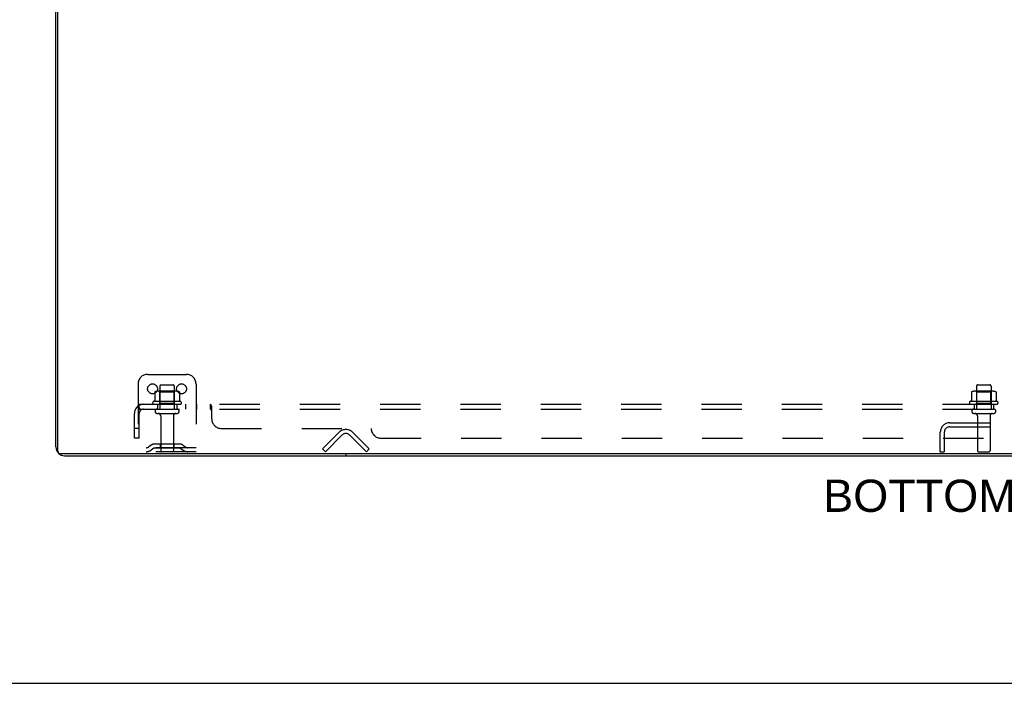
# Model space of a CAD drawing. Header units: inches. Extents: x 0 to 189, y 0 to 122.
# Tile 26 of 226: x 37 to 62, y 0 to 17. Entities that reach past the tile are written whole.
import ezdxf

# ---------------------------------------------------------------- set-up
doc = ezdxf.new("R2010")
doc.units = ezdxf.units.IN
doc.header["$LTSCALE"] = 10.388889
doc.header["$MEASUREMENT"] = 0
doc.linetypes.add('HIDDEN', pattern=[0.2, 0.1, -0.1])
doc.layers.get('0').update_dxf_attribs({"linetype": 'CONTINUOUS'})
for name, color, linetype in [('DEFAULT_2', 8, 'HIDDEN'), ('DIMENSIONS', 7, 'CONTINUOUS'), ('SUBPANEL', 7, 'CONTINUOUS')]:
    doc.layers.add(name, color=color, linetype=linetype)
doc.styles.get("Standard").update_dxf_attribs({"font": 'arial.ttf'})

msp = doc.modelspace()

# ---------------------------------------------------------------- linework, layer by layer
at = {"color": 7, "linetype": 'Continuous'}
for p, q in [((38.006, 5.997), (38.006, 23.767)), ((85.839, 5.934), (38.069, 5.934)), ((45.454, 5.934), (45.454, 5.882)), ((0, 0), (188.889, 0))]:
    msp.add_line(p, q, dxfattribs=at)
at = {"color": 3, "linetype": 'Continuous'}
for p, q in [((37.954, 6.108), (37.954, 23.656)), ((38.18, 5.882), (85.728, 5.882))]:
    msp.add_line(p, q, dxfattribs=at)
msp.add_arc((38.18, 6.108), 0.226, 180, 270, dxfattribs=at)
at = {"color": 7, "linetype": 'Continuous'}
msp.add_arc((38.069, 5.997), 0.063, 180, 270, dxfattribs=at)
at = {"layer": 'DEFAULT_2', "color": 8, "linetype": 'HIDDEN'}
for p, q in [((40.329, 7.986), (41.329, 7.986)), ((40.079, 7.736), (40.079, 5.986)), ((40.642, 7.681), (40.642, 7.086)), ((40.672, 7.711), (40.987, 7.711)), ((41.017, 7.681), (41.017, 7.086)), ((41.579, 7.736), (41.579, 5.986)), ((61.767, 7.681), (61.767, 7.086)), ((61.797, 7.711), (62.112, 7.711)), ((62.142, 7.681), (62.142, 7.086)), ((40.51, 7.525), (40.51, 7.307)), ((41.085, 7.547), (40.573, 7.547)), ((40.646, 7.527), (40.626, 7.547)), ((40.646, 7.231), (40.646, 7.527)), ((41.013, 7.527), (40.646, 7.527)), ((41.013, 7.527), (41.033, 7.547)), ((41.013, 7.231), (41.013, 7.527)), ((41.148, 7.525), (41.148, 7.307)), ((61.635, 7.525), (61.635, 7.307)), ((62.21, 7.547), (61.698, 7.547)), ((61.771, 7.527), (61.751, 7.547)), ((62.138, 7.527), (61.771, 7.527)), ((61.771, 7.231), (61.771, 7.527)), ((62.138, 7.527), (62.158, 7.547)), ((62.138, 7.231), (62.138, 7.527)), ((62.273, 7.525), (62.273, 7.307)), ((41.185, 7.281), (40.473, 7.281)), ((40.495, 7.211), (41.163, 7.211)), ((40.646, 7.231), (40.626, 7.211)), ((41.013, 7.231), (40.646, 7.231)), ((41.013, 7.231), (41.033, 7.211)), ((62.31, 7.281), (61.598, 7.281)), ((61.62, 7.211), (62.288, 7.211)), ((61.771, 7.231), (61.751, 7.211)), ((62.138, 7.231), (61.771, 7.231)), ((62.138, 7.231), (62.158, 7.211)), ((40.572, 7.086), (41.087, 7.086)), ((40.572, 6.976), (41.087, 6.976)), ((40.664, 6.913), (40.664, 6.016)), ((40.994, 6.913), (40.994, 6.016)), ((61.697, 7.086), (62.212, 7.086)), ((61.697, 6.976), (62.212, 6.976)), ((61.789, 6.913), (61.789, 6.016)), ((62.119, 6.913), (62.119, 6.016)), ((61.076, 6.736), (62.833, 6.736)), ((61.076, 6.632), (62.833, 6.632)), ((62.12, 6.736), (62.12, 6.632)), ((44.85, 6.059), (45.28, 6.489)), ((45.353, 6.415), (44.924, 5.986)), ((45.984, 5.986), (45.555, 6.415)), ((45.628, 6.489), (46.058, 6.059)), ((60.829, 5.986), (60.829, 6.489)), ((60.933, 6.489), (60.933, 5.986)), ((40.422, 6.158), (40.354, 6.109)), ((41.17, 6.18), (40.488, 6.18)), ((40.654, 6.18), (40.654, 6.076)), ((41.004, 6.18), (41.004, 6.076)), ((41.236, 6.158), (41.304, 6.109)), ((41.579, 6.09), (40.079, 6.09)), ((41.579, 5.986), (40.079, 5.986)), ((40.483, 6.074), (40.415, 6.025)), ((41.17, 6.076), (40.488, 6.076)), ((41.175, 6.074), (41.243, 6.025)), ((44.924, 5.986), (44.85, 6.059)), ((45.984, 5.986), (46.058, 6.059)), ((60.829, 5.986), (60.933, 5.986)), ((61.819, 5.986), (62.089, 5.986))]:
    msp.add_line(p, q, dxfattribs=at)
for points in [[(40.516, 7.534), (40.515, 7.534), (40.513, 7.533), (40.512, 7.531), (40.511, 7.53), (40.511, 7.528), (40.51, 7.527), (40.51, 7.525)], [(41.142, 7.534), (41.143, 7.534), (41.145, 7.533), (41.146, 7.531), (41.147, 7.53), (41.147, 7.528), (41.148, 7.527), (41.148, 7.525)], [(61.641, 7.534), (61.64, 7.534), (61.638, 7.533), (61.637, 7.531), (61.636, 7.53), (61.636, 7.528), (61.635, 7.527), (61.635, 7.525)], [(62.267, 7.534), (62.268, 7.534), (62.27, 7.533), (62.271, 7.531), (62.272, 7.53), (62.272, 7.528), (62.273, 7.527), (62.273, 7.525)], [(40.51, 7.307), (40.51, 7.306), (40.51, 7.305), (40.51, 7.304), (40.509, 7.303), (40.509, 7.302), (40.508, 7.302), (40.508, 7.301), (40.508, 7.301), (40.507, 7.3), (40.507, 7.3), (40.507, 7.3), (40.506, 7.299), (40.506, 7.299), (40.506, 7.299), (40.506, 7.299), (40.505, 7.298), (40.505, 7.298), (40.505, 7.298)], [(41.153, 7.298), (41.153, 7.298), (41.153, 7.298), (41.152, 7.299), (41.152, 7.299), (41.152, 7.299), (41.152, 7.299), (41.151, 7.3), (41.151, 7.3), (41.151, 7.3), (41.15, 7.301), (41.15, 7.301), (41.15, 7.302), (41.149, 7.302), (41.149, 7.303), (41.148, 7.304), (41.148, 7.305), (41.148, 7.306), (41.148, 7.307)], [(61.635, 7.307), (61.635, 7.306), (61.635, 7.305), (61.635, 7.304), (61.634, 7.303), (61.634, 7.302), (61.633, 7.302), (61.633, 7.301), (61.633, 7.301), (61.632, 7.3), (61.632, 7.3), (61.632, 7.3), (61.631, 7.299), (61.631, 7.299), (61.631, 7.299), (61.631, 7.299), (61.63, 7.298), (61.63, 7.298), (61.63, 7.298)], [(62.278, 7.298), (62.278, 7.298), (62.278, 7.298), (62.277, 7.299), (62.277, 7.299), (62.277, 7.299), (62.277, 7.299), (62.276, 7.3), (62.276, 7.3), (62.276, 7.3), (62.275, 7.301), (62.275, 7.301), (62.275, 7.302), (62.274, 7.302), (62.274, 7.303), (62.273, 7.304), (62.273, 7.305), (62.273, 7.306), (62.273, 7.307)]]:
    msp.add_lwpolyline(points, dxfattribs=at)
for centre in [(40.454, 7.611), (41.204, 7.611)]:
    msp.add_circle(centre, 0.128, dxfattribs=at)
for centre, radius, start, end in [((40.329, 7.736), 0.25, 90, 180), ((41.329, 7.736), 0.25, 0, 90), ((40.672, 7.681), 0.03, 90, 180), ((40.987, 7.681), 0.03, 0, 90), ((61.797, 7.681), 0.03, 90, 180), ((62.112, 7.681), 0.03, 0, 90), ((40.573, 7.405), 0.141, 90, 113.95), ((41.085, 7.405), 0.141, 66.05, 90), ((61.698, 7.405), 0.141, 90, 113.95), ((62.21, 7.405), 0.141, 66.05, 90), ((40.495, 7.249), 0.0384, 124.4497, 270), ((40.829, 6.68), 0.698, 117.6814, 120.6631), ((40.829, 6.68), 0.698, 59.3369, 62.3186), ((41.163, 7.249), 0.0384, 270, 55.5503), ((61.62, 7.249), 0.0384, 124.4497, 270), ((61.954, 6.68), 0.698, 117.6814, 120.6631), ((61.954, 6.68), 0.698, 59.3369, 62.3186), ((62.288, 7.249), 0.0384, 270, 55.5503), ((40.572, 7.031), 0.055, 90, 270), ((40.602, 6.913), 0.0625, 0, 90), ((41.057, 6.913), 0.0625, 90, 180), ((41.087, 7.031), 0.055, 270, 90), ((61.697, 7.031), 0.055, 90, 270), ((61.727, 6.913), 0.0625, 0, 90), ((62.182, 6.913), 0.0625, 90, 180), ((62.212, 7.031), 0.055, 270, 90), ((61.076, 6.489), 0.246, 90, 180), ((61.076, 6.489), 0.142, 90, 180), ((45.454, 6.314), 0.246, 45, 135), ((45.454, 6.314), 0.142, 45, 135), ((40.488, 6.066), 0.114, 90, 125.7539), ((41.17, 6.066), 0.114, 54.2461, 90), ((40.293, 6.194), 0.104, 270, 305.7539), ((40.293, 6.194), 0.208, 270, 305.7539), ((40.488, 6.066), 0.01, 90, 125.7539), ((40.694, 6.016), 0.03, 180, 270), ((40.964, 6.016), 0.03, 270, 360), ((41.17, 6.066), 0.01, 54.2461, 90), ((41.365, 6.194), 0.208, 234.2461, 270), ((41.365, 6.194), 0.104, 234.2461, 270), ((61.819, 6.016), 0.03, 180, 270), ((62.089, 6.016), 0.03, 270, 360)]:
    msp.add_arc(centre, radius, start, end, dxfattribs=at)
at = {"layer": 'SUBPANEL', "color": 8, "linetype": 'HIDDEN'}
for p, q in [((40.072, 7.157), (40.151, 7.06)), ((40.11, 7.086), (40.11, 7.211)), ((40.11, 7.211), (83.798, 7.211)), ((40.11, 7.142), (40.11, 7.142)), ((40.579, 7.211), (40.579, 7.086)), ((41.079, 7.211), (41.079, 7.086)), ((41.307, 7.211), (41.307, 7.086)), ((41.588, 7.211), (41.588, 7.086)), ((41.95, 7.086), (41.95, 7.211)), ((41.951, 7.21), (41.95, 7.211)), ((41.985, 7.157), (41.984, 7.159)), ((41.985, 6.836), (41.985, 7.157)), ((61.704, 7.211), (61.704, 7.086)), ((62.204, 7.211), (62.204, 7.086)), ((39.985, 6.336), (39.985, 6.974)), ((40.11, 7.086), (83.798, 7.086)), ((40.11, 6.336), (40.11, 6.974)), ((41.978, 7.06), (41.976, 7.061)), ((41.985, 7.06), (41.984, 7.06)), ((40.11, 6.586), (39.985, 6.586)), ((42.235, 6.586), (46.11, 6.586)), ((40.11, 6.336), (39.985, 6.336)), ((46.36, 6.336), (77.548, 6.336))]:
    msp.add_line(p, q, dxfattribs=at)
for points in [[(40.072, 7.157), (40.074, 7.159), (40.076, 7.161), (40.078, 7.164), (40.08, 7.167), (40.082, 7.17), (40.084, 7.173), (40.085, 7.177), (40.087, 7.181)], [(40.087, 7.181), (40.09, 7.188), (40.092, 7.191), (40.093, 7.195), (40.095, 7.197), (40.096, 7.2), (40.098, 7.203), (40.1, 7.205), (40.102, 7.207), (40.104, 7.209), (40.105, 7.21), (40.107, 7.21), (40.109, 7.21), (40.11, 7.211)], [(40.133, 7.081), (40.133, 7.082), (40.133, 7.082), (40.133, 7.082), (40.133, 7.082), (40.133, 7.083), (40.132, 7.083), (40.132, 7.084), (40.132, 7.084), (40.131, 7.085), (40.131, 7.085), (40.131, 7.086), (40.13, 7.086), (40.13, 7.087), (40.13, 7.088), (40.129, 7.088), (40.129, 7.089), (40.129, 7.09), (40.128, 7.09), (40.128, 7.091), (40.127, 7.092), (40.127, 7.093), (40.127, 7.093), (40.126, 7.094), (40.126, 7.095), (40.125, 7.096), (40.125, 7.097), (40.125, 7.098), (40.124, 7.099), (40.124, 7.099), (40.123, 7.1), (40.123, 7.101), (40.123, 7.102), (40.122, 7.103), (40.122, 7.104), (40.121, 7.105), (40.121, 7.106), (40.121, 7.107), (40.12, 7.108), (40.12, 7.109), (40.119, 7.11), (40.119, 7.111), (40.119, 7.113), (40.118, 7.114), (40.118, 7.115), (40.117, 7.116), (40.117, 7.117), (40.117, 7.118), (40.116, 7.119), (40.116, 7.12), (40.116, 7.121), (40.115, 7.123), (40.115, 7.124), (40.115, 7.125), (40.114, 7.126), (40.114, 7.127), (40.114, 7.128), (40.114, 7.129), (40.113, 7.129), (40.113, 7.13), (40.113, 7.131), (40.113, 7.132), (40.112, 7.133), (40.112, 7.134), (40.112, 7.135), (40.112, 7.136), (40.112, 7.137), (40.111, 7.138), (40.111, 7.138), (40.111, 7.139), (40.111, 7.14), (40.111, 7.141), (40.111, 7.142), (40.111, 7.142), (40.11, 7.143), (40.11, 7.144), (40.11, 7.144), (40.11, 7.145), (40.11, 7.145), (40.11, 7.145)], [(40.11, 7.145), (40.11, 7.145), (40.11, 7.145), (40.11, 7.145), (40.11, 7.145), (40.11, 7.145), (40.11, 7.145), (40.11, 7.144), (40.11, 7.144), (40.11, 7.143), (40.11, 7.143), (40.11, 7.142)], [(41.964, 7.2), (41.962, 7.203), (41.96, 7.205), (41.958, 7.207), (41.956, 7.209), (41.954, 7.21), (41.953, 7.21), (41.951, 7.21), (41.95, 7.211)], [(41.971, 7.184), (41.97, 7.188), (41.968, 7.191), (41.967, 7.195), (41.965, 7.197), (41.964, 7.2), (41.962, 7.203), (41.96, 7.205), (41.958, 7.207)], [(41.979, 7.167), (41.977, 7.17), (41.976, 7.173), (41.974, 7.177), (41.971, 7.184)], [(41.984, 7.159), (41.982, 7.161), (41.981, 7.164), (41.979, 7.167)], [(40.138, 7.068), (40.134, 7.071), (40.132, 7.073), (40.13, 7.074), (40.128, 7.076), (40.126, 7.078), (40.124, 7.08), (40.121, 7.081), (40.119, 7.083), (40.117, 7.084), (40.115, 7.085), (40.113, 7.085), (40.112, 7.085), (40.11, 7.086)], [(40.13, 7.085), (40.131, 7.085), (40.131, 7.084), (40.131, 7.084), (40.132, 7.084), (40.132, 7.083), (40.132, 7.083), (40.133, 7.082), (40.133, 7.082), (40.133, 7.082), (40.133, 7.082), (40.133, 7.082), (40.133, 7.081)], [(40.151, 7.06), (40.151, 7.06), (40.15, 7.059), (40.149, 7.059), (40.148, 7.06), (40.147, 7.06), (40.146, 7.061), (40.145, 7.061), (40.144, 7.062), (40.142, 7.063), (40.141, 7.065), (40.139, 7.066), (40.138, 7.068)], [(41.959, 7.08), (41.958, 7.081), (41.957, 7.083), (41.955, 7.084), (41.954, 7.085), (41.952, 7.085), (41.951, 7.085), (41.95, 7.086)], [(41.952, 7.085), (41.951, 7.085), (41.95, 7.086)], [(41.972, 7.063), (41.971, 7.065), (41.969, 7.066), (41.968, 7.068), (41.967, 7.069), (41.966, 7.071), (41.964, 7.073), (41.963, 7.074), (41.962, 7.076), (41.961, 7.078), (41.959, 7.08), (41.958, 7.081), (41.957, 7.083), (41.955, 7.084)], [(41.985, 7.06), (41.984, 7.06), (41.982, 7.059), (41.981, 7.059), (41.979, 7.06), (41.978, 7.06), (41.976, 7.061), (41.975, 7.061), (41.973, 7.062), (41.972, 7.063), (41.971, 7.065), (41.969, 7.066), (41.968, 7.068)], [(41.982, 7.059), (41.981, 7.059), (41.979, 7.06)]]:
    msp.add_lwpolyline(points, dxfattribs=at)
for centre, radius, start, end in [((40.222, 6.974), 0.237, 90, 180), ((40.222, 6.974), 0.112, 90, 180), ((42.235, 6.836), 0.25, 180, 270), ((46.36, 6.586), 0.25, 180, 270)]:
    msp.add_arc(centre, radius, start, end, dxfattribs=at)

# ---------------------------------------------------------------- texts
at = {"layer": 'DIMENSIONS', "color": 2, "linetype": 'Continuous', "insert": (61.94, 5.264), "char_height": 0.83333, "width": 8.25898, "attachment_point": 2, "line_spacing_factor": 0.9}
msp.add_mtext('BOTTOM VIEW', dxfattribs=at)

doc.saveas('drawing.dxf')
